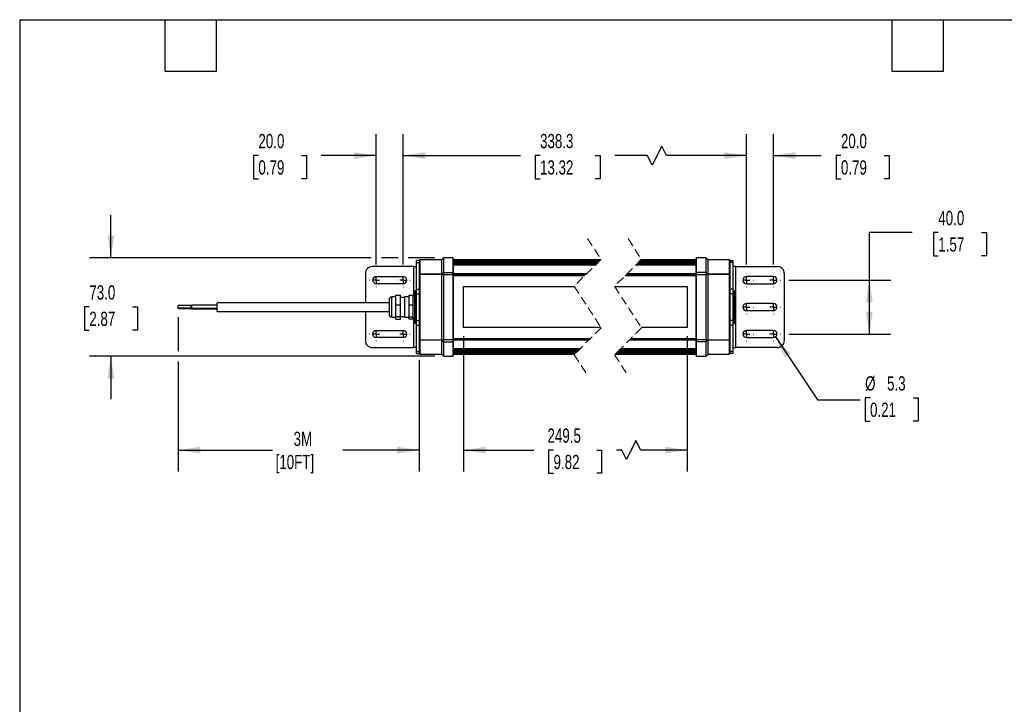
# Model space of a CAD drawing. Header units: millimetres. Extents: x 32 to 1365, y 32 to 1048.
# Tile 2 of 3: x 32 to 763, y 540 to 1048. Entities that reach past the tile are written whole.
import ezdxf

# ---------------------------------------------------------------- set-up
doc = ezdxf.new("R2010")
doc.units = ezdxf.units.MM
doc.header["$LTSCALE"] = 5
for name, pattern in [('SLD-Center', [19.05, 15.24, -1.27, 1.27, -1.27]), ('SLD-Dashed', [1.905, 1.27, -0.635]), ('SLD-Solid', [0])]:
    doc.linetypes.add(name, pattern=pattern)
doc.layers.add('CENTER', color=40, linetype='SLD-Center')
doc.layers.add('DIMENSIONS', color=140, linetype='SLD-Solid', lineweight=25)
doc.layers.add('TEXT', color=140, linetype='SLD-Solid', lineweight=25)
doc.styles.add('SLDTEXTSTYLE0', font='TXT', dxfattribs={"width": 0.7})
doc.dimstyles.new('SLDDIMSTYLE0', dxfattribs={"dimtxt": 10.790039, "dimasz": 16.51, "dimexe": 0, "dimexo": 0.0625, "dimgap": 2.69751, "dimtad": 0, "dimtih": 1, "dimtoh": 1, "dimdec": 1, "dimrnd": 1e-09, "dimzin": 4, "dimdsep": 46, "dimtxsty": 'SLDTEXTSTYLE0', "dimsah": 1, "dimcen": 0.09, "dimadec": 0, "dimazin": 1, "dimtfac": 1, "dimtdec": 1, "dimtofl": 0, "dimtmove": 0, "dimatfit": 3, "dimfxl": 0, "dimfrac": 2, "dimtolj": 1, "dimtzin": 12, "dimarcsym": 0})
doc.dimstyles.new('SLDDIMSTYLE1', dxfattribs={"dimtxt": 10.790039, "dimasz": 16.51, "dimexe": 0, "dimexo": 0.0625, "dimgap": 2.69751, "dimtad": 0, "dimtih": 1, "dimtoh": 1, "dimdec": 1, "dimrnd": 1e-09, "dimzin": 12, "dimdsep": 46, "dimtxsty": 'SLDTEXTSTYLE0', "dimsah": 1, "dimcen": 0.09, "dimadec": 0, "dimazin": 3, "dimtfac": 1, "dimtdec": 1, "dimtofl": 0, "dimtmove": 0, "dimatfit": 3, "dimfxl": 0, "dimfrac": 2, "dimtolj": 1, "dimtzin": 12, "dimarcsym": 0})
doc.dimstyles.new('SLDDIMSTYLE2', dxfattribs={"dimtxt": 10.790039, "dimasz": 16.51, "dimexe": 0, "dimexo": 0.0625, "dimgap": 2.69751, "dimtad": 0, "dimtih": 1, "dimtoh": 1, "dimdec": 1, "dimrnd": 1e-09, "dimzin": 4, "dimdsep": 46, "dimtxsty": 'SLDTEXTSTYLE0', "dimsah": 1, "dimcen": 0.09, "dimadec": 0, "dimazin": 1, "dimtfac": 1, "dimtdec": 1, "dimtmove": 0, "dimatfit": 0, "dimfxl": 0, "dimfrac": 2, "dimtolj": 1, "dimtzin": 12, "dimarcsym": 0})
doc.dimstyles.new('SLDDIMSTYLE5', dxfattribs={"dimtxt": 10.790039, "dimasz": 16.51, "dimexe": 0, "dimexo": 0.0625, "dimgap": 2.69751, "dimtad": 0, "dimtih": 1, "dimtoh": 1, "dimdec": 1, "dimrnd": 1e-09, "dimzin": 12, "dimdsep": 46, "dimtxsty": 'SLDTEXTSTYLE0', "dimsah": 1, "dimcen": 0, "dimadec": 0, "dimazin": 3, "dimtfac": 1, "dimtdec": 1, "dimtofl": 0, "dimtmove": 0, "dimatfit": 3, "dimfxl": 0, "dimfrac": 2, "dimtolj": 1, "dimtzin": 12, "dimarcsym": 0})

# ---------------------------------------------------------------- blocks, each defined once
blk = doc.blocks.new('_D_9')
at = {"layer": 'DIMENSIONS'}
for p, q in [((694.32, 889.78), (662.57, 889.78)), ((662.57, 889.78), (662.57, 854.51)), ((713.77, 889.78), (710.15, 889.78)), ((710.15, 889.78), (710.15, 872.63)), ((745.83, 889.78), (749.46, 889.78)), ((749.46, 889.78), (749.46, 872.63)), ((710.15, 872.63), (713.77, 872.63)), ((749.46, 872.63), (745.83, 872.63)), ((602.9, 854.51), (678.45, 854.51)), ((662.57, 854.51), (662.57, 814.51)), ((602.9, 814.51), (678.45, 814.51))]:
    blk.add_line(p, q, dxfattribs=at)
for points in [[(662.57, 854.51), (660.03, 838), (665.11, 838)], [(662.57, 814.51), (665.11, 831.02), (660.03, 831.02)]]:
    blk.add_solid(points, dxfattribs=at)
at = {"layer": 'DIMENSIONS', "char_height": 10.583, "attachment_point": 1, "style": 'SLDTEXTSTYLE0'}
for s, insert in [('40.0', (713.77, 905.84)), ('1.57', (713.77, 886.27))]:
    blk.add_mtext(s, dxfattribs=dict(at, insert=insert))
blk = doc.blocks.new('_D_10')
at = {"layer": 'DIMENSIONS'}
for p, q in [((592.84, 812.31), (624.12, 765.57)), ((624.12, 765.57), (655.87, 765.57)), ((663.12, 767.09), (659.5, 767.09)), ((659.5, 767.09), (659.5, 749.94)), ((695.18, 767.09), (698.81, 767.09)), ((698.81, 767.09), (698.81, 749.94)), ((659.5, 749.94), (663.12, 749.94)), ((698.81, 749.94), (695.18, 749.94))]:
    blk.add_line(p, q, dxfattribs=at)
blk.add_solid([(592.84, 812.31), (599.91, 797.18), (604.13, 800.01)], dxfattribs=at)
at = {"layer": 'DIMENSIONS', "char_height": 10.583, "attachment_point": 1, "style": 'SLDTEXTSTYLE0'}
for s, insert in [('%%c', (659.46, 783.15)), ('5.3', (675.75, 783.15)), ('0.21', (663.12, 763.59))]:
    blk.add_mtext(s, dxfattribs=dict(at, insert=insert))
blk = doc.blocks.new('_D_11')
at = {"layer": 'DIMENSIONS'}
for p, q in [((316.45, 866.05), (316.45, 962.8)), ((571.36, 866.05), (571.36, 962.8)), ((508.51, 953.98), (501.45, 939.87)), ((512.03, 946.93), (508.51, 953.98)), ((316.45, 946.93), (403.46, 946.93)), ((418.08, 946.93), (414.45, 946.93)), ((414.45, 946.93), (414.45, 929.78)), ((459.12, 946.93), (462.74, 946.93)), ((462.74, 946.93), (462.74, 929.78)), ((497.92, 946.93), (473.74, 946.93)), ((501.45, 939.87), (497.92, 946.93)), ((571.36, 946.93), (512.03, 946.93)), ((414.45, 929.78), (418.08, 929.78)), ((462.74, 929.78), (459.12, 929.78))]:
    blk.add_line(p, q, dxfattribs=at)
for points in [[(316.45, 946.93), (332.96, 944.39), (332.96, 949.47)], [(571.36, 946.93), (554.85, 949.47), (554.85, 944.39)]]:
    blk.add_solid(points, dxfattribs=at)
at = {"layer": 'DIMENSIONS', "char_height": 10.583, "attachment_point": 1, "style": 'SLDTEXTSTYLE0'}
for s, insert in [('338.3', (418.08, 962.99)), ('13.32', (418.08, 943.42))]:
    blk.add_mtext(s, dxfattribs=dict(at, insert=insert))
blk = doc.blocks.new('_D_12')
at = {"layer": 'DIMENSIONS'}
for p, q in [((296.45, 866.05), (296.45, 962.8)), ((316.45, 866.05), (316.45, 962.8)), ((209, 946.93), (205.37, 946.93)), ((205.37, 946.93), (205.37, 929.78)), ((241.06, 946.93), (244.68, 946.93)), ((244.68, 946.93), (244.68, 929.78)), ((296.45, 946.93), (255.68, 946.93)), ((316.45, 946.93), (348.2, 946.93)), ((205.37, 929.78), (209, 929.78)), ((244.68, 929.78), (241.06, 929.78))]:
    blk.add_line(p, q, dxfattribs=at)
for points in [[(296.45, 946.93), (279.94, 949.47), (279.94, 944.39)], [(316.45, 946.93), (332.96, 944.39), (332.96, 949.47)]]:
    blk.add_solid(points, dxfattribs=at)
at = {"layer": 'DIMENSIONS', "char_height": 10.583, "attachment_point": 1, "style": 'SLDTEXTSTYLE0'}
for s, insert in [('20.0', (209, 962.99)), ('0.79', (209, 943.42))]:
    blk.add_mtext(s, dxfattribs=dict(at, insert=insert))
blk = doc.blocks.new('_D_13')
at = {"layer": 'DIMENSIONS'}
for p, q in [((571.36, 866.05), (571.36, 962.8)), ((591.36, 866.05), (591.36, 962.8)), ((571.36, 946.93), (539.61, 946.93)), ((591.36, 946.93), (626.88, 946.93)), ((641.5, 946.93), (637.88, 946.93)), ((637.88, 946.93), (637.88, 929.78)), ((673.57, 946.93), (677.19, 946.93)), ((677.19, 946.93), (677.19, 929.78)), ((637.88, 929.78), (641.5, 929.78)), ((677.19, 929.78), (673.57, 929.78))]:
    blk.add_line(p, q, dxfattribs=at)
for points in [[(571.36, 946.93), (554.85, 949.47), (554.85, 944.39)], [(591.36, 946.93), (607.87, 944.39), (607.87, 949.47)]]:
    blk.add_solid(points, dxfattribs=at)
at = {"layer": 'DIMENSIONS', "char_height": 10.583, "attachment_point": 1, "style": 'SLDTEXTSTYLE0'}
for s, insert in [('20.0', (641.5, 962.99)), ('0.79', (641.5, 943.42))]:
    blk.add_mtext(s, dxfattribs=dict(at, insert=insert))
blk = doc.blocks.new('_D_14')
at = {"layer": 'DIMENSIONS'}
for p, q in [((99.47, 871.01), (99.47, 902.76)), ((292.64, 871.01), (83.6, 871.01)), ((312.64, 871.01), (300.26, 871.01)), ((340.1, 871.01), (320.26, 871.01)), ((83.44, 834.59), (79.82, 834.59)), ((79.82, 834.59), (79.82, 817.44)), ((115.5, 834.59), (119.13, 834.59)), ((119.13, 834.59), (119.13, 817.44)), ((79.82, 817.44), (83.44, 817.44)), ((119.13, 817.44), (115.5, 817.44)), ((340.1, 798.01), (83.6, 798.01)), ((99.47, 798.01), (99.47, 766.26))]:
    blk.add_line(p, q, dxfattribs=at)
for points in [[(99.47, 871.01), (102.01, 887.52), (96.93, 887.52)], [(99.47, 798.01), (96.93, 781.5), (102.01, 781.5)]]:
    blk.add_solid(points, dxfattribs=at)
at = {"layer": 'DIMENSIONS', "char_height": 10.583, "attachment_point": 1, "style": 'SLDTEXTSTYLE0'}
for s, insert in [('73.0', (83.44, 850.65)), ('2.87', (83.44, 831.08))]:
    blk.add_mtext(s, dxfattribs=dict(at, insert=insert))
blk = doc.blocks.new('_D_15')
at = {"layer": 'DIMENSIONS'}
for p, q in [((361.25, 812.91), (361.25, 712.48)), ((527.36, 812.91), (527.36, 712.48)), ((489.28, 735.41), (482.23, 721.3)), ((492.81, 728.36), (489.28, 735.41)), ((361.25, 728.36), (413.5, 728.36)), ((428.11, 728.36), (424.49, 728.36)), ((424.49, 728.36), (424.49, 711.21)), ((460.18, 728.36), (463.8, 728.36)), ((463.8, 728.36), (463.8, 711.21)), ((478.7, 728.36), (474.8, 728.36)), ((482.23, 721.3), (478.7, 728.36)), ((527.36, 728.36), (492.81, 728.36)), ((424.49, 711.21), (428.11, 711.21)), ((463.8, 711.21), (460.18, 711.21))]:
    blk.add_line(p, q, dxfattribs=at)
for points in [[(361.25, 728.36), (377.76, 725.82), (377.76, 730.9)], [(527.36, 728.36), (510.85, 730.9), (510.85, 725.82)]]:
    blk.add_solid(points, dxfattribs=at)
at = {"layer": 'DIMENSIONS', "char_height": 10.583, "attachment_point": 1, "style": 'SLDTEXTSTYLE0'}
for s, insert in [('249.5', (423.63, 744.42)), ('9.82', (428.11, 724.85))]:
    blk.add_mtext(s, dxfattribs=dict(at, insert=insert))
blk = doc.blocks.new('_D_16')
at = {"layer": 'DIMENSIONS'}
for p, q in [((149.45, 827.13), (149.45, 801.82)), ((149.45, 794.2), (149.45, 712.48)), ((328.45, 795.18), (328.45, 712.48)), ((149.45, 728.36), (219.35, 728.36)), ((328.45, 728.36), (271.76, 728.36))]:
    blk.add_line(p, q, dxfattribs=at)
for points in [[(149.45, 728.36), (165.96, 725.82), (165.96, 730.9)], [(328.45, 728.36), (311.94, 730.9), (311.94, 725.82)]]:
    blk.add_solid(points, dxfattribs=at)
at = {"layer": 'DIMENSIONS', "char_height": 10.583, "attachment_point": 1, "style": 'SLDTEXTSTYLE0'}
for s, insert in [('3M', (235.12, 742)), ('[10FT]', (221.76, 724.85))]:
    blk.add_mtext(s, dxfattribs=dict(at, insert=insert))
blk = doc.blocks.new('SW_CENTERMARKSYMBOL_6')
at = {"layer": 'CENTER', "color": 0}
for p, q in [((-5.08, 0), (-5.19, 0)), ((0, 0), (-2.54, 0)), ((0, 5.08), (0, 5.19)), ((0, 0), (0, 2.54)), ((0, 0), (0, -2.54)), ((0, 0), (2.54, 0)), ((5.08, 0), (5.19, 0)), ((0, -5.08), (0, -5.19))]:
    blk.add_line(p, q, dxfattribs=at)
blk = doc.blocks.new('SW_CENTERMARKSYMBOL_7')
at = {"layer": 'CENTER', "color": 0}
for p, q in [((-5.08, 0), (-5.19, 0)), ((0, 0), (-2.54, 0)), ((0, 5.08), (0, 5.19)), ((0, 0), (0, 2.54)), ((0, 0), (0, -2.54)), ((0, 0), (2.54, 0)), ((5.08, 0), (5.19, 0)), ((0, -5.08), (0, -5.19))]:
    blk.add_line(p, q, dxfattribs=at)
blk = doc.blocks.new('SW_CENTERMARKSYMBOL_8')
at = {"layer": 'CENTER', "color": 0}
for p, q in [((-5.08, 0), (-5.19, 0)), ((0, 0), (-2.54, 0)), ((0, 5.08), (0, 5.19)), ((0, 0), (0, 2.54)), ((0, 0), (0, -2.54)), ((0, 0), (2.54, 0)), ((5.08, 0), (5.19, 0)), ((0, -5.08), (0, -5.19))]:
    blk.add_line(p, q, dxfattribs=at)
blk = doc.blocks.new('SW_CENTERMARKSYMBOL_9')
at = {"layer": 'CENTER', "color": 0}
for p, q in [((-5.08, 0), (-5.19, 0)), ((0, 0), (-2.54, 0)), ((0, 5.08), (0, 5.19)), ((0, 0), (0, 2.54)), ((0, 0), (0, -2.54)), ((0, 0), (2.54, 0)), ((5.08, 0), (5.19, 0)), ((0, -5.08), (0, -5.19))]:
    blk.add_line(p, q, dxfattribs=at)
blk = doc.blocks.new('SW_CENTERMARKSYMBOL_10')
at = {"layer": 'CENTER', "color": 0}
for p, q in [((-5.08, 0), (-5.19, 0)), ((0, 0), (-2.54, 0)), ((0, 5.08), (0, 5.19)), ((0, 0), (0, 2.54)), ((0, 0), (0, -2.54)), ((0, 0), (2.54, 0)), ((5.08, 0), (5.19, 0)), ((0, -5.08), (0, -5.19))]:
    blk.add_line(p, q, dxfattribs=at)
blk = doc.blocks.new('SW_CENTERMARKSYMBOL_11')
at = {"layer": 'CENTER', "color": 0}
for p, q in [((-5.08, 0), (-5.19, 0)), ((0, 0), (-2.54, 0)), ((0, 5.08), (0, 5.19)), ((0, 0), (0, 2.54)), ((0, 0), (0, -2.54)), ((0, 0), (2.54, 0)), ((5.08, 0), (5.19, 0)), ((0, -5.08), (0, -5.19))]:
    blk.add_line(p, q, dxfattribs=at)
blk = doc.blocks.new('SW_CENTERMARKSYMBOL_12')
at = {"layer": 'CENTER', "color": 0}
for p, q in [((-5.08, 0), (-5.19, 0)), ((0, 0), (-2.54, 0)), ((0, 5.08), (0, 5.19)), ((0, 0), (0, 2.54)), ((0, 0), (0, -2.54)), ((0, 0), (2.54, 0)), ((5.08, 0), (5.19, 0)), ((0, -5.08), (0, -5.19))]:
    blk.add_line(p, q, dxfattribs=at)
blk = doc.blocks.new('SW_CENTERMARKSYMBOL_13')
at = {"layer": 'CENTER', "color": 0}
for p, q in [((-5.08, 0), (-5.19, 0)), ((0, 0), (-2.54, 0)), ((0, 5.08), (0, 5.19)), ((0, 0), (0, 2.54)), ((0, 0), (0, -2.54)), ((0, 0), (2.54, 0)), ((5.08, 0), (5.19, 0)), ((0, -5.08), (0, -5.19))]:
    blk.add_line(p, q, dxfattribs=at)
blk = doc.blocks.new('SW_CENTERMARKSYMBOL_14')
at = {"layer": 'CENTER', "color": 0}
for p, q in [((-5.08, 0), (-5.19, 0)), ((0, 0), (-2.54, 0)), ((0, 5.08), (0, 5.19)), ((0, 0), (0, 2.54)), ((0, 0), (0, -2.54)), ((0, 0), (2.54, 0)), ((5.08, 0), (5.19, 0)), ((0, -5.08), (0, -5.19))]:
    blk.add_line(p, q, dxfattribs=at)
blk = doc.blocks.new('SW_CENTERMARKSYMBOL_15')
at = {"layer": 'CENTER', "color": 0}
for p, q in [((-5.08, 0), (-5.19, 0)), ((0, 0), (-2.54, 0)), ((0, 5.08), (0, 5.19)), ((0, 0), (0, 2.54)), ((0, 0), (0, -2.54)), ((0, 0), (2.54, 0)), ((5.08, 0), (5.19, 0)), ((0, -5.08), (0, -5.19))]:
    blk.add_line(p, q, dxfattribs=at)

msp = doc.modelspace()

# ---------------------------------------------------------------- linework, layer by layer
at = {"color": 7, "linetype": 'SLD-Dashed', "lineweight": 18}
for p, q in [((453.41, 885.39), (463.41, 869.95)), ((483.41, 885.39), (493.41, 869.95)), ((463.41, 869.95), (443.41, 849.95)), ((493.41, 869.95), (473.41, 849.95)), ((443.41, 849.95), (463.41, 819.08)), ((473.41, 849.95), (493.41, 819.08)), ((463.41, 819.08), (443.41, 799.08)), ((493.41, 819.08), (473.41, 799.08)), ((443.41, 799.08), (453.41, 783.64)), ((473.41, 799.08), (483.41, 783.64))]:
    msp.add_line(p, q, dxfattribs=at)
for p, q in [((346.45, 871.01), (344.95, 869.51)), ((353.45, 871.01), (346.45, 871.01)), ((346.45, 871.01), (346.45, 860.21)), ((353.95, 870.51), (353.45, 871.01)), ((353.45, 871.01), (353.45, 860.21)), ((353.95, 859.86), (353.95, 870.51)), ((534.36, 871.01), (533.86, 870.51)), ((533.86, 870.51), (533.86, 859.86)), ((541.36, 871.01), (534.36, 871.01)), ((534.36, 860.21), (534.36, 871.01)), ((542.86, 869.51), (541.36, 871.01)), ((541.36, 860.21), (541.36, 871.01)), ((324.45, 864.51), (293.45, 864.51)), ((324.45, 864.51), (326.45, 864.51)), ((324.45, 842.76), (324.45, 864.51)), ((328.45, 868.96), (326.45, 868.96)), ((326.45, 867.5), (326.45, 868.96)), ((326.45, 867.5), (328.45, 867.5)), ((326.45, 847.91), (326.45, 867.5)), ((328.95, 869.51), (328.45, 869.01)), ((328.45, 869.01), (328.45, 865.38)), ((328.45, 865.38), (328.45, 864.08)), ((328.45, 864.08), (328.45, 858.8)), ((344.95, 869.51), (328.95, 869.51)), ((328.95, 869.51), (328.95, 859.16)), ((344.95, 869.51), (344.95, 859.16)), ((462.97, 869.51), (353.95, 869.51)), ((462.95, 869.5), (353.95, 869.5)), ((462.61, 869.15), (353.95, 869.15)), ((462.6, 869.15), (353.95, 869.15)), ((462.24, 868.78), (353.95, 868.78)), ((461.71, 868.25), (353.95, 868.25)), ((461.21, 867.75), (353.95, 867.75)), ((461.18, 867.73), (353.95, 867.73)), ((461.16, 867.7), (353.95, 867.7)), ((460.58, 867.13), (353.95, 867.13)), ((460.09, 866.63), (353.95, 866.63)), ((459.08, 865.62), (353.95, 865.62)), ((459.02, 865.57), (353.95, 865.57)), ((533.86, 865.57), (489.02, 865.57)), ((533.86, 865.62), (489.08, 865.62)), ((533.86, 866.63), (490.09, 866.63)), ((533.86, 867.13), (490.58, 867.13)), ((533.86, 867.7), (491.16, 867.7)), ((533.86, 867.73), (491.18, 867.73)), ((533.86, 867.75), (491.21, 867.75)), ((533.86, 868.25), (491.71, 868.25)), ((533.86, 868.78), (492.24, 868.78)), ((533.86, 869.15), (492.6, 869.15)), ((533.86, 869.15), (492.61, 869.15)), ((533.86, 869.5), (492.95, 869.5)), ((533.86, 869.51), (492.97, 869.51)), ((558.86, 869.51), (542.86, 869.51)), ((542.86, 859.16), (542.86, 869.51)), ((559.36, 869.01), (558.86, 869.51)), ((558.86, 859.16), (558.86, 869.51)), ((559.36, 865.38), (559.36, 869.01)), ((559.36, 868.96), (561.36, 868.96)), ((561.36, 867.5), (559.36, 867.5)), ((559.36, 864.08), (559.36, 865.38)), ((559.36, 858.8), (559.36, 864.08)), ((561.36, 867.5), (561.36, 868.96)), ((561.36, 847.91), (561.36, 867.5)), ((563.36, 864.51), (561.36, 864.51)), ((563.36, 804.51), (563.36, 864.51)), ((563.36, 864.51), (594.36, 864.51)), ((288.45, 859.51), (288.45, 837.71)), ((296.45, 857.16), (316.45, 857.16)), ((328.45, 858.8), (328.95, 859.16)), ((328.95, 858.8), (328.45, 858.8)), ((328.45, 858.8), (328.45, 810.22)), ((328.95, 859.16), (344.95, 859.16)), ((328.95, 859.16), (328.95, 858.8)), ((344.95, 858.8), (328.95, 858.8)), ((328.95, 858.8), (328.95, 810.22)), ((344.95, 859.16), (346.45, 860.21)), ((344.95, 858.8), (344.95, 859.16)), ((344.95, 858.8), (344.95, 810.22)), ((344.95, 858.8), (346.45, 858.8)), ((346.45, 860.21), (353.45, 860.21)), ((346.45, 860.21), (346.45, 858.8)), ((346.45, 858.8), (346.45, 810.22)), ((346.45, 858.8), (353.45, 858.8)), ((353.45, 860.21), (353.45, 858.8)), ((353.45, 860.21), (353.95, 859.86)), ((353.45, 858.8), (353.45, 810.22)), ((353.45, 858.8), (353.95, 858.8)), ((353.95, 858.8), (353.95, 859.86)), ((452.61, 859.16), (353.95, 859.16)), ((353.95, 810.22), (353.95, 858.8)), ((452.26, 858.8), (353.95, 858.8)), ((451.47, 858.01), (353.95, 858.01)), ((451.22, 857.76), (353.95, 857.76)), ((533.86, 857.76), (481.22, 857.76)), ((533.86, 858.01), (481.47, 858.01)), ((533.86, 858.8), (482.26, 858.8)), ((533.86, 859.16), (482.61, 859.16)), ((534.36, 860.21), (533.86, 859.86)), ((533.86, 859.86), (533.86, 858.8)), ((533.86, 858.8), (534.36, 858.8)), ((533.86, 858.8), (533.86, 810.22)), ((534.36, 858.8), (534.36, 860.21)), ((541.36, 860.21), (534.36, 860.21)), ((534.36, 858.8), (541.36, 858.8)), ((534.36, 810.22), (534.36, 858.8)), ((541.36, 858.8), (541.36, 860.21)), ((542.86, 859.16), (541.36, 860.21)), ((541.36, 858.8), (542.86, 858.8)), ((541.36, 810.22), (541.36, 858.8)), ((542.86, 859.16), (542.86, 858.8)), ((542.86, 859.16), (558.86, 859.16)), ((542.86, 810.22), (542.86, 858.8)), ((558.86, 858.8), (542.86, 858.8)), ((558.86, 858.8), (558.86, 859.16)), ((558.86, 859.16), (559.36, 858.8)), ((559.36, 858.8), (558.86, 858.8)), ((558.86, 810.22), (558.86, 858.8)), ((559.36, 810.22), (559.36, 858.8)), ((591.36, 857.16), (571.36, 857.16)), ((599.36, 859.51), (599.36, 809.51)), ((316.45, 851.86), (296.45, 851.86)), ((361.25, 849.76), (443.53, 849.76)), ((361.25, 819.26), (361.25, 849.76)), ((473.53, 849.76), (527.36, 849.76)), ((527.36, 849.76), (527.36, 819.26)), ((571.36, 851.86), (591.36, 851.86)), ((310.95, 842.01), (307.95, 842.01)), ((307.95, 827.01), (307.95, 842.01)), ((310.95, 843.45), (314.45, 843.45)), ((310.95, 836.18), (310.95, 843.45)), ((314.45, 836.18), (314.45, 843.45)), ((317.45, 841.51), (314.45, 841.51)), ((320.95, 842.01), (317.45, 842.01)), ((317.45, 842.01), (317.45, 827.13)), ((320.95, 836.18), (320.95, 843.45)), ((320.95, 843.45), (323.95, 843.45)), ((323.95, 836.18), (323.95, 843.45)), ((325.45, 846.51), (324.95, 846.01)), ((324.95, 846.01), (324.95, 823.01)), ((326.45, 846.51), (325.45, 846.51)), ((325.45, 846.51), (325.45, 822.51)), ((326.45, 847.91), (328.45, 847.91)), ((326.45, 844.44), (326.45, 847.91)), ((326.45, 844.44), (328.45, 844.44)), ((326.45, 824.58), (326.45, 844.44)), ((561.36, 847.91), (559.36, 847.91)), ((561.36, 844.44), (559.36, 844.44)), ((561.36, 844.44), (561.36, 847.91)), ((562.36, 846.51), (561.36, 846.51)), ((561.36, 824.58), (561.36, 844.44)), ((562.86, 846.01), (562.36, 846.51)), ((562.36, 822.51), (562.36, 846.51)), ((562.86, 823.01), (562.86, 846.01)), ((158.95, 835.56), (149.45, 835.56)), ((149.45, 833.96), (149.45, 835.56)), ((149.45, 833.96), (158.95, 833.96)), ((149.45, 833.48), (149.45, 833.96)), ((149.45, 833.48), (158.95, 833.48)), ((159.45, 835.61), (158.95, 835.61)), ((158.95, 835.47), (158.95, 835.61)), ((158.95, 833.91), (158.95, 835.47)), ((158.95, 833.91), (159.45, 833.91)), ((158.95, 833.43), (158.95, 833.91)), ((158.95, 833.43), (159.45, 833.43)), ((178.45, 835.8), (159.45, 835.8)), ((159.45, 833.71), (159.45, 835.8)), ((159.45, 833.24), (159.45, 833.73)), ((159.45, 833.71), (178.45, 833.71)), ((305.95, 837.71), (178.45, 837.71)), ((178.45, 831.31), (178.45, 837.71)), ((305.95, 840.01), (305.95, 829.1)), ((310.95, 836.18), (314.45, 836.18)), ((310.95, 827.25), (310.95, 836.18)), ((314.45, 827.25), (314.45, 836.18)), ((320.95, 836.18), (323.95, 836.18)), ((320.95, 827.25), (320.95, 836.18)), ((323.95, 827.25), (323.95, 836.18)), ((591.36, 837.16), (571.36, 837.16)), ((159.45, 833.24), (178.45, 833.24)), ((178.45, 831.31), (305.95, 831.31)), ((288.45, 831.31), (288.45, 809.51)), ((305.95, 829.1), (305.95, 829.01)), ((307.95, 827.01), (310.95, 827.01)), ((314.45, 827.25), (310.95, 827.25)), ((310.95, 825.58), (310.95, 827.25)), ((314.45, 827.51), (317.45, 827.51)), ((314.45, 825.58), (314.45, 827.25)), ((317.45, 827.13), (317.45, 827.01)), ((317.45, 827.01), (320.95, 827.01)), ((320.95, 827.25), (323.95, 827.25)), ((320.95, 825.58), (320.95, 827.25)), ((323.95, 825.58), (323.95, 827.25)), ((324.45, 804.51), (324.45, 826.26)), ((571.36, 831.86), (591.36, 831.86)), ((310.95, 825.58), (314.45, 825.58)), ((323.95, 825.58), (320.95, 825.58)), ((324.95, 823.01), (325.45, 822.51)), ((325.45, 822.51), (326.45, 822.51)), ((326.45, 824.58), (328.45, 824.58)), ((326.45, 821.12), (326.45, 824.58)), ((326.45, 821.12), (328.45, 821.12)), ((326.45, 801.53), (326.45, 821.12)), ((463.29, 819.26), (361.25, 819.26)), ((527.36, 819.26), (493.29, 819.26)), ((561.36, 824.58), (559.36, 824.58)), ((561.36, 821.12), (559.36, 821.12)), ((561.36, 821.12), (561.36, 824.58)), ((561.36, 822.51), (562.36, 822.51)), ((561.36, 801.53), (561.36, 821.12)), ((562.36, 822.51), (562.86, 823.01)), ((296.45, 817.16), (316.45, 817.16)), ((316.45, 811.86), (296.45, 811.86)), ((591.36, 817.16), (571.36, 817.16)), ((571.36, 811.86), (591.36, 811.86)), ((293.45, 804.51), (324.45, 804.51)), ((326.45, 804.51), (324.45, 804.51)), ((328.45, 810.22), (328.95, 810.22)), ((328.95, 809.87), (328.45, 810.22)), ((328.45, 810.22), (328.45, 804.95)), ((328.45, 804.95), (328.45, 803.65)), ((328.95, 810.22), (344.95, 810.22)), ((328.95, 810.22), (328.95, 809.87)), ((344.95, 809.87), (328.95, 809.87)), ((328.95, 809.87), (328.95, 799.51)), ((346.45, 810.22), (344.95, 810.22)), ((344.95, 809.87), (344.95, 810.22)), ((344.95, 809.87), (346.45, 808.82)), ((344.95, 809.87), (344.95, 799.51)), ((346.45, 810.22), (346.45, 808.82)), ((353.45, 810.22), (346.45, 810.22)), ((346.45, 808.82), (353.45, 808.82)), ((346.45, 808.82), (346.45, 798.01)), ((353.45, 810.22), (353.45, 808.82)), ((353.95, 810.22), (353.45, 810.22)), ((353.45, 808.82), (353.95, 809.17)), ((353.45, 808.82), (353.45, 798.01)), ((353.95, 811.26), (455.59, 811.26)), ((455.34, 811.01), (353.95, 811.01)), ((353.95, 809.17), (353.95, 810.22)), ((454.55, 810.22), (353.95, 810.22)), ((454.2, 809.87), (353.95, 809.87)), ((353.95, 798.51), (353.95, 809.17)), ((533.86, 809.87), (484.2, 809.87)), ((533.86, 810.22), (484.55, 810.22)), ((533.86, 811.01), (485.34, 811.01)), ((485.59, 811.26), (533.86, 811.26)), ((533.86, 810.22), (533.86, 809.17)), ((534.36, 810.22), (533.86, 810.22)), ((534.36, 808.82), (533.86, 809.17)), ((533.86, 809.17), (533.86, 798.51)), ((541.36, 810.22), (534.36, 810.22)), ((534.36, 808.82), (534.36, 810.22)), ((541.36, 808.82), (534.36, 808.82)), ((534.36, 798.01), (534.36, 808.82)), ((542.86, 810.22), (541.36, 810.22)), ((541.36, 808.82), (541.36, 810.22)), ((542.86, 809.87), (541.36, 808.82)), ((541.36, 798.01), (541.36, 808.82)), ((542.86, 810.22), (542.86, 809.87)), ((542.86, 810.22), (558.86, 810.22)), ((542.86, 799.51), (542.86, 809.87)), ((558.86, 809.87), (542.86, 809.87)), ((558.86, 810.22), (559.36, 810.22)), ((559.36, 810.22), (558.86, 809.87)), ((558.86, 809.87), (558.86, 810.22)), ((558.86, 799.51), (558.86, 809.87)), ((559.36, 804.95), (559.36, 810.22)), ((559.36, 803.65), (559.36, 804.95)), ((561.36, 804.51), (563.36, 804.51)), ((594.36, 804.51), (563.36, 804.51)), ((326.45, 801.53), (328.45, 801.53)), ((326.45, 800.06), (326.45, 801.53)), ((326.45, 800.06), (328.45, 800.06)), ((328.45, 803.65), (328.45, 800.01)), ((328.45, 800.01), (328.95, 799.51)), ((328.95, 799.51), (344.95, 799.51)), ((344.95, 799.51), (346.45, 798.01)), ((346.45, 798.01), (353.45, 798.01)), ((353.45, 798.01), (353.95, 798.51)), ((447.79, 803.46), (353.95, 803.46)), ((353.95, 803.4), (447.74, 803.4)), ((446.72, 802.39), (353.95, 802.39)), ((446.23, 801.9), (353.95, 801.9)), ((445.66, 801.33), (353.95, 801.33)), ((353.95, 801.3), (445.63, 801.3)), ((445.61, 801.28), (353.95, 801.28)), ((445.11, 800.78), (353.95, 800.78)), ((444.57, 800.24), (353.95, 800.24)), ((444.21, 799.88), (353.95, 799.88)), ((353.95, 799.87), (444.21, 799.87)), ((443.86, 799.53), (353.95, 799.53)), ((353.95, 799.51), (443.84, 799.51)), ((473.84, 799.51), (533.86, 799.51)), ((533.86, 799.53), (473.86, 799.53)), ((533.86, 799.88), (474.21, 799.88)), ((474.21, 799.87), (533.86, 799.87)), ((533.86, 800.24), (474.57, 800.24)), ((533.86, 800.78), (475.11, 800.78)), ((533.86, 801.28), (475.61, 801.28)), ((475.63, 801.3), (533.86, 801.3)), ((533.86, 801.33), (475.66, 801.33)), ((533.86, 801.9), (476.23, 801.9)), ((533.86, 802.39), (476.72, 802.39)), ((477.74, 803.4), (533.86, 803.4)), ((533.86, 803.46), (477.79, 803.46)), ((533.86, 798.51), (534.36, 798.01)), ((534.36, 798.01), (541.36, 798.01)), ((541.36, 798.01), (542.86, 799.51)), ((542.86, 799.51), (558.86, 799.51)), ((558.86, 799.51), (559.36, 800.01)), ((559.36, 800.01), (559.36, 803.65)), ((561.36, 801.53), (559.36, 801.53)), ((561.36, 800.06), (559.36, 800.06)), ((561.36, 800.06), (561.36, 801.53))]:
    msp.add_line(p, q)
for centre, radius, start, end in [((293.45, 859.51), 5, 89.99985, 180.00019), ((594.36, 859.51), 5, 359.99981, 90.00015), ((296.45, 854.51), 2.65, 90, 270), ((316.45, 854.51), 2.65, 270, 90), ((571.36, 854.51), 2.65, 90.00016, 269.99984), ((591.36, 854.51), 2.65, 270.00016, 89.99984), ((307.95, 840.01), 2, 89.99989, 179.99999), ((324.45, 842.26), 0.5, 0.00011, 179.99989), ((571.36, 834.51), 2.65, 90.00016, 269.99984), ((591.36, 834.51), 2.65, 270.00016, 89.99984), ((307.95, 829.01), 2, 180.00001, 270.00011), ((324.45, 826.76), 0.5, 180.00011, 359.99989), ((296.45, 814.51), 2.65, 90, 270), ((316.45, 814.51), 2.65, 270, 90), ((571.36, 814.51), 2.65, 90.00016, 269.99984), ((591.36, 814.51), 2.65, 270.00016, 89.99984), ((293.45, 809.51), 5, 179.99981, 270.00015), ((594.36, 809.51), 5, 269.99985, 0.00019)]:
    msp.add_arc(centre, radius, start, end)
at = {"layer": 'TEXT'}
for p, q in [((31.75, 1047.75), (1365.25, 1047.75)), ((31.75, 1047.75), (31.75, 31.75)), ((139.7, 1009.65), (139.7, 1047.75)), ((177.8, 1009.65), (177.8, 1047.75)), ((679.45, 1009.65), (679.45, 1047.75)), ((717.55, 1009.65), (717.55, 1047.75)), ((139.7, 1009.65), (177.8, 1009.65)), ((679.45, 1009.65), (717.55, 1009.65))]:
    msp.add_line(p, q, dxfattribs=at)

# ---------------------------------------------------------------- block references
at = {"layer": 'CENTER'}
for name, p in [('SW_CENTERMARKSYMBOL_14', (296.45, 854.51)), ('SW_CENTERMARKSYMBOL_15', (316.45, 854.51)), ('SW_CENTERMARKSYMBOL_6', (571.36, 854.51)), ('SW_CENTERMARKSYMBOL_7', (591.36, 854.51)), ('SW_CENTERMARKSYMBOL_9', (571.36, 834.51)), ('SW_CENTERMARKSYMBOL_8', (591.36, 834.51)), ('SW_CENTERMARKSYMBOL_13', (296.45, 814.51)), ('SW_CENTERMARKSYMBOL_12', (316.45, 814.51)), ('SW_CENTERMARKSYMBOL_10', (571.36, 814.51)), ('SW_CENTERMARKSYMBOL_11', (591.36, 814.51))]:
    msp.add_blockref(name, p, dxfattribs=at)

# ---------------------------------------------------------------- dimensions: what is measured, and where the dimension line sits
at = {"layer": 'DIMENSIONS'}
for base, p1, p2, picture, middle in [((296.45, 946.93), (316.45, 859.7), (296.45, 859.7), '_D_12', (225.03, 946.93)), ((571.36, 946.93), (591.36, 859.7), (571.36, 859.7), '_D_13', (657.53, 946.93))]:
    dim = msp.add_linear_dim(base=base, p1=p1, p2=p2, dimstyle='SLDDIMSTYLE2', dxfattribs=at)
    dim.commit()
    dim.dimension.update_dxf_attribs({"geometry": picture, "text_midpoint": middle, "dimtype": 160})
for base, p1, p2, text, picture, middle in [((571.36, 946.93), (316.45, 859.7), (571.36, 859.7), '338.3', '_D_11', (438.6, 946.93)), ((149.45, 728.36), (328.45, 801.53), (149.45, 833.48), '3M\\P[10FT]', '_D_16', (245.55, 728.36)), ((361.25, 728.36), (527.36, 819.26), (361.25, 819.26), '249.5', '_D_15', (444.15, 728.36))]:
    dim = msp.add_linear_dim(base=base, p1=p1, p2=p2, text=text, dimstyle='SLDDIMSTYLE1', dxfattribs=at)
    dim.commit()
    dim.dimension.update_dxf_attribs({"geometry": picture, "text_midpoint": middle, "dimtype": 160})
for base, p1, p2, dimstyle, picture, middle in [((99.47, 798.01), (346.45, 871.01), (346.45, 798.01), 'SLDDIMSTYLE2', '_D_14', (99.47, 834.59)), ((662.57, 814.51), (596.55, 854.51), (596.55, 814.51), 'SLDDIMSTYLE0', '_D_9', (662.57, 889.78))]:
    dim = msp.add_linear_dim(base=base, p1=p1, p2=p2, angle=90, dimstyle=dimstyle, dxfattribs=at)
    dim.commit()
    dim.dimension.update_dxf_attribs({"geometry": picture, "text_midpoint": middle, "dimtype": 160})
dim = msp.add_diameter_dim_2p(p1=(589.89, 816.72), p2=(592.84, 812.31), dimstyle='SLDDIMSTYLE5', dxfattribs=at)
dim.commit()
dim.dimension.update_dxf_attribs({"geometry": '_D_10', "text_midpoint": (679.15, 765.57), "dimtype": 163})

doc.saveas('drawing.dxf')
